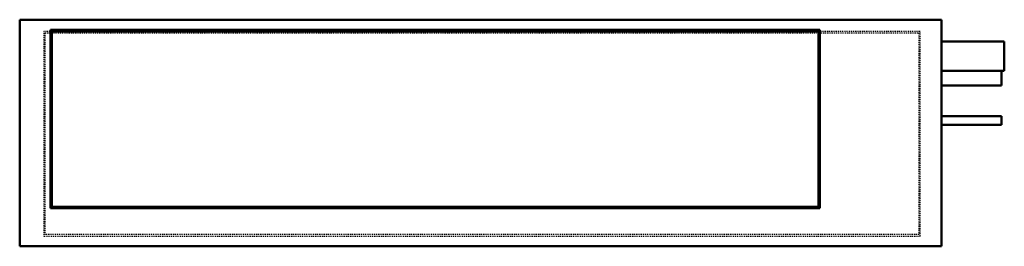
# Model space of a CAD drawing. Header units: millimetres. Extents: x -500 to 568, y 0 to 246.
import ezdxf

# ---------------------------------------------------------------- set-up
doc = ezdxf.new("R2010")
doc.units = ezdxf.units.MM
doc.linetypes.add('Dashed', pattern=[2, 1, -1])
doc.layers.add('AM_0', color=7, linetype='Continuous', lineweight=50)
doc.layers.add('AM_9', color=6, linetype='Dashed', lineweight=25)

# ---------------------------------------------------------------- blocks, each defined once
blk = doc.blocks.new('1_FBA24AAVJU_PART4_0_in_FBA24AAVJU_0')
at = {"layer": 'AM_0'}
for p, q in [((568.325, 222.25), (500.0625, 222.25)), ((568.325, 222.25), (568.325, 190.5)), ((565.15, 190.5), (568.325, 190.5))]:
    blk.add_line(p, q, dxfattribs=at)
blk = doc.blocks.new('2_FBA24AAVJU_PART3_0_in_FBA24AAVJU_0')
at = {"layer": 'AM_0'}
for p, q in [((565.15, 141.2875), (500.0625, 141.2875)), ((565.15, 141.2875), (565.15, 131.7625)), ((500.0625, 131.7625), (565.15, 131.7625))]:
    blk.add_line(p, q, dxfattribs=at)
blk = doc.blocks.new('3_FBA24AAVJU_PART2_0_in_FBA24AAVJU_0')
at = {"layer": 'AM_0'}
for p, q in [((565.15, 190.5), (500.0625, 190.5)), ((565.15, 190.5), (565.15, 174.625)), ((500.0625, 174.625), (565.15, 174.625))]:
    blk.add_line(p, q, dxfattribs=at)
blk = doc.blocks.new('4_FBA24AAVJU_PART1_0_in_FBA24AAVJU_0')
at = {"layer": 'AM_0'}
for p, q in [((-500.0625, 246.0625), (500.0625, 246.0625)), ((-500.0625, 246.0625), (-500.0625, 0)), ((500.0625, 246.0625), (500.0625, 0)), ((368.3, 234.95), (-466.725, 234.95)), ((-466.725, 234.95), (-466.725, 41.275)), ((-465.1375, 42.8625), (-465.1375, 233.3625)), ((-465.1375, 233.3625), (366.7125, 233.3625)), ((366.7125, 233.3625), (366.7125, 42.8625)), ((368.3, 41.275), (368.3, 234.95)), ((366.7125, 42.8625), (-465.1375, 42.8625)), ((-466.725, 41.275), (368.3, 41.275)), ((500.0625, 0), (-500.0625, 0))]:
    blk.add_line(p, q, dxfattribs=at)
at = {"layer": 'AM_9'}
for p, q in [((-465.1375, 233.3625), (-473.86875, 233.3625)), ((-473.86875, 233.3625), (-473.86875, 11.1125)), ((-472.28125, 12.7), (-472.28125, 231.775)), ((-472.28125, 231.775), (475.45625, 231.775)), ((477.04375, 233.3625), (366.7125, 233.3625)), ((475.45625, 231.775), (475.45625, 12.7)), ((477.04375, 11.1125), (477.04375, 233.3625)), ((-473.86875, 11.1125), (477.04375, 11.1125)), ((475.45625, 12.7), (-472.28125, 12.7))]:
    blk.add_line(p, q, dxfattribs=at)

msp = doc.modelspace()

# ---------------------------------------------------------------- block references
for name in ['4_FBA24AAVJU_PART1_0_in_FBA24AAVJU_0', '1_FBA24AAVJU_PART4_0_in_FBA24AAVJU_0', '3_FBA24AAVJU_PART2_0_in_FBA24AAVJU_0', '2_FBA24AAVJU_PART3_0_in_FBA24AAVJU_0']:
    msp.add_blockref(name, (0, 0))

doc.saveas('drawing.dxf')
